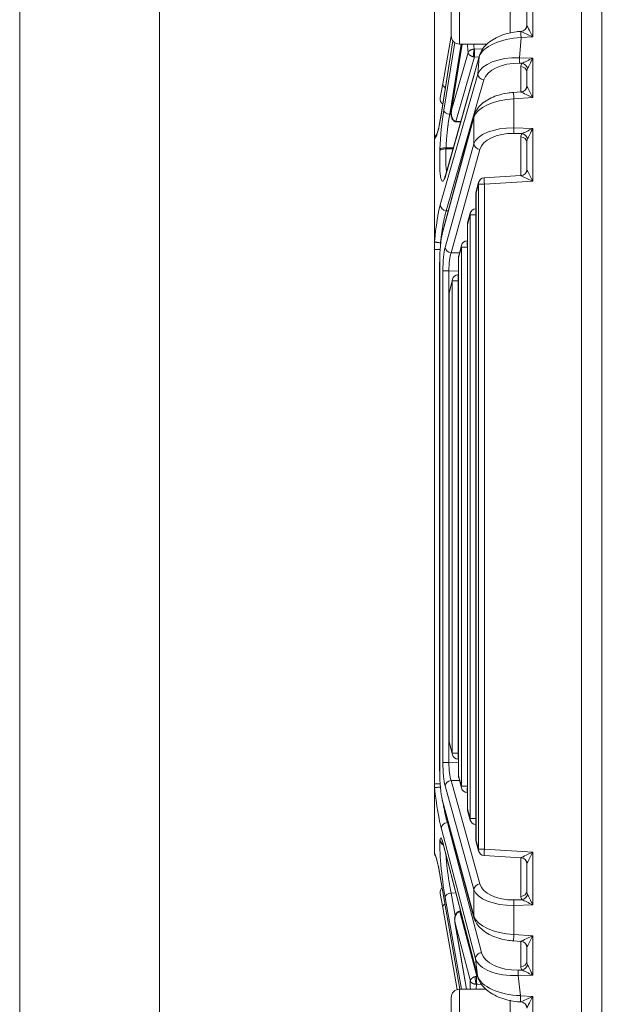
# Model space of a CAD drawing. Header units: millimetres. Extents: x 4 to 836, y 5 to 589.
# Tile 44 of 75: x 463 to 491, y 327 to 374. Entities that reach past the tile are written whole.
import ezdxf

# ---------------------------------------------------------------- set-up
doc = ezdxf.new("R2010")
doc.units = ezdxf.units.MM
doc.layers.add('1', color=7, linetype='Continuous', true_color=0xffffff)
doc.styles.add('ideas_simplex', font='simplex.shx')
doc.dimstyles.get("Standard").update_dxf_attribs({"dimtxt": 0.18, "dimasz": 0.18, "dimexe": 0.18, "dimexo": 0.0625, "dimgap": 0.09, "dimtad": 0, "dimtih": 1, "dimtoh": 1, "dimdec": 4, "dimzin": 0, "dimdsep": 46, "dimtxsty": 'Standard', "dimcen": 0.09, "dimadec": 0, "dimazin": 0, "dimtfac": 1, "dimtdec": 4, "dimtofl": 0, "dimtmove": 0, "dimatfit": 3, "dimfxl": 1, "dimtolj": 1, "dimtzin": 0, "dimarcsym": 0})

# ---------------------------------------------------------------- blocks, each defined once
blk = doc.blocks.new('_U0')
at = {"layer": '1', "color": 87, "lineweight": 25}
for p, q in [((508.59344, 411.982149), (507.09344, 411.982149)), ((507.09344, 411.982149), (507.09344, 406.357149)), ((521.29844, 411.982149), (519.79844, 411.982149)), ((521.29844, 406.357149), (521.29844, 411.982149)), ((507.09344, 406.357149), (508.59344, 406.357149)), ((519.79844, 406.357149), (521.29844, 406.357149))]:
    blk.add_line(p, q, dxfattribs=at)
at = {"layer": '1', "color": 152, "lineweight": 13}
for p, q in [((482.94594, 365.339972), (482.94594, 406.857149)), ((545.44594, 382.362755), (545.44594, 406.857149))]:
    blk.add_line(p, q, dxfattribs=at)
at = {"layer": '1', "color": 27, "lineweight": 13}
blk.add_line((545.44594, 404.857149), (482.94594, 404.857149), dxfattribs=at)
at = {"layer": '1', "color": 27, "lineweight": 18}
for points in [[(482.94594, 404.857149), (485.945938, 405.38613), (485.945941, 404.328168)], [(545.44594, 404.857149), (542.445941, 404.328168), (542.445938, 405.38613)]]:
    blk.add_solid(points, dxfattribs=at)
at = {"layer": '1', "color": 87, "linetype": 'Continuous', "lineweight": 25, "char_height": 3, "attachment_point": 7, "line_spacing_factor": 1.204819, "style": 'ideas_simplex'}
for s, insert in [('\\W1.2097;62,5', (508.56494, 414.117149)), ('\\W1.2097;2.46', (508.56494, 406.804649))]:
    blk.add_mtext(s, dxfattribs=dict(at, insert=insert))
blk = doc.blocks.new('_U2')
at = {"layer": '1', "color": 87, "lineweight": 25}
for p, q in [((472.280177, 411.982149), (470.780177, 411.982149)), ((470.780177, 411.982149), (470.780177, 406.357149)), ((482.015177, 411.982149), (480.515177, 411.982149)), ((482.015177, 406.357149), (482.015177, 411.982149)), ((470.780177, 406.357149), (472.280177, 406.357149)), ((480.515177, 406.357149), (482.015177, 406.357149))]:
    blk.add_line(p, q, dxfattribs=at)
at = {"layer": '1', "color": 152, "lineweight": 13}
for p, q in [((469.849414, 305.251741), (469.849414, 406.857149)), ((482.94594, 365.339972), (482.94594, 406.857149))]:
    blk.add_line(p, q, dxfattribs=at)
at = {"layer": '1', "color": 27, "lineweight": 13}
blk.add_line((469.849414, 404.857149), (482.94594, 404.857149), dxfattribs=at)
at = {"layer": '1', "color": 27, "lineweight": 18}
for points in [[(469.849414, 404.857149), (472.849412, 405.38613), (472.849416, 404.328168)], [(482.94594, 404.857149), (479.945941, 404.328168), (479.945938, 405.38613)]]:
    blk.add_solid(points, dxfattribs=at)
at = {"layer": '1', "color": 87, "linetype": 'Continuous', "lineweight": 25, "char_height": 3, "attachment_point": 7, "line_spacing_factor": 1.204819, "style": 'ideas_simplex'}
for s, insert in [('\\W1.3286;13,1', (470.766677, 414.117149)), ('\\W1.2776;.52', (472.251677, 406.804649))]:
    blk.add_mtext(s, dxfattribs=dict(at, insert=insert))

msp = doc.modelspace()

# ---------------------------------------------------------------- linework, layer by layer
at = {"layer": '1', "color": 251, "linetype": 'Continuous', "lineweight": 18}
msp.add_line((463.199, 288.642), (463.199, 389.596), dxfattribs=at)
at = {"layer": '1', "color": 9, "linetype": 'Continuous', "lineweight": 18}
for p, q in [((486.546, 373.138), (486.546, 380.119)), ((483.746, 373.019), (483.746, 379.219)), ((484.146, 372.619), (485.446, 372.619)), ((485.408, 327.619), (484.146, 327.619)), ((483.746, 321.019), (483.746, 327.219)), ((486.546, 320.119), (486.546, 327.099))]:
    msp.add_line(p, q, dxfattribs=at)
at = {"layer": '1', "color": 27, "linetype": 'Continuous', "lineweight": 13}
for p, q in [((487.635, 380.077), (487.635, 372.961)), ((483.831, 372.772), (483.25, 369.147)), ((487.073, 372.927), (486.999, 371.969)), ((487.635, 372.961), (487.073, 372.927)), ((483.388, 369.473), (483.911, 372.695)), ((484.217, 372.619), (483.675, 369.278)), ((484.266, 372.619), (483.761, 369.478)), ((484.856, 372.377), (485.249, 372.389)), ((485.08, 372.015), (483.485, 366.373)), ((483.761, 369.478), (484.549, 372.218)), ((484.856, 372.009), (483.974, 368.938)), ((485.068, 372.002), (484.856, 372.009)), ((485.016, 371.194), (485.08, 372.015)), ((486.999, 371.969), (487.635, 371.956)), ((487.635, 371.956), (487.635, 370.075)), ((487.127, 371.707), (486.999, 371.709)), ((487.056, 370.339), (487.056, 371.547)), ((483.227, 364.971), (485.016, 371.194)), ((485.303, 370.912), (483.514, 364.688)), ((487.635, 370.075), (486.728, 370.02)), ((486.728, 370.02), (486.728, 368.626)), ((484.822, 369.127), (483.321, 363.593)), ((483.675, 369.278), (483.736, 369.277)), ((484.822, 367.864), (484.822, 369.127)), ((483.979, 368.938), (484.2, 368.931)), ((486.728, 368.626), (487.635, 368.608)), ((487.635, 368.608), (487.635, 366.091)), ((487.127, 368.358), (486.728, 368.366)), ((487.056, 366.356), (487.056, 368.198)), ((483.208, 367.558), (483.21, 367.612)), ((483.457, 362.941), (484.822, 367.864)), ((483.496, 367.681), (483.494, 367.627)), ((483.494, 367.627), (483.832, 367.63)), ((483.848, 367.684), (483.496, 367.681)), ((485.108, 367.604), (483.742, 362.682)), ((485.041, 365.951), (484.93, 365.54)), ((485.327, 365.951), (485.041, 365.951)), ((485.041, 334.287), (485.041, 365.951)), ((487.635, 366.091), (485.327, 365.951)), ((485.327, 365.951), (485.327, 334.287)), ((484.926, 365.54), (484.93, 365.54)), ((484.93, 365.54), (484.93, 334.699)), ((483.514, 364.688), (483.602, 364.685)), ((484.643, 364.484), (484.52, 364.03)), ((484.929, 364.484), (484.643, 364.484)), ((484.643, 335.754), (484.643, 364.484)), ((484.516, 364.03), (484.52, 364.03)), ((484.52, 364.03), (484.52, 336.208)), ((483.235, 363.162), (483.235, 363.073)), ((484.229, 362.958), (484.095, 362.463)), ((484.515, 362.958), (484.229, 362.958)), ((484.229, 337.28), (484.229, 362.958)), ((484.515, 362.958), (484.515, 337.28)), ((484.516, 362.958), (484.515, 362.958)), ((483.742, 362.682), (484.138, 362.674)), ((484.091, 362.463), (484.095, 362.463)), ((484.095, 362.463), (484.095, 337.775)), ((483.197, 362.234), (483.197, 338.004)), ((483.639, 361.818), (483.353, 361.818)), ((483.353, 338.42), (483.353, 361.818)), ((483.639, 361.818), (483.639, 338.42)), ((484.091, 361.809), (483.639, 361.818)), ((483.799, 361.343), (483.654, 360.764)), ((484.085, 361.343), (483.799, 361.343)), ((483.799, 338.865), (483.799, 361.343)), ((484.091, 361.344), (484.085, 361.343)), ((484.085, 361.343), (484.085, 338.865)), ((483.65, 360.764), (483.654, 360.764)), ((483.654, 360.764), (483.654, 339.401)), ((483.65, 339.401), (483.654, 339.401)), ((483.654, 339.401), (483.799, 338.865)), ((484.085, 338.865), (483.799, 338.865)), ((484.085, 338.865), (484.091, 338.865)), ((483.639, 338.42), (483.353, 338.42)), ((483.639, 338.42), (484.091, 338.429)), ((484.138, 337.565), (483.742, 337.557)), ((483.742, 337.557), (485.108, 332.634)), ((484.091, 337.775), (484.095, 337.775)), ((484.095, 337.775), (484.229, 337.28)), ((484.822, 332.374), (483.457, 337.297)), ((484.515, 337.28), (484.229, 337.28)), ((484.515, 337.28), (484.516, 337.28)), ((483.321, 336.645), (484.822, 331.111)), ((484.516, 336.208), (484.52, 336.208)), ((484.52, 336.208), (484.643, 335.754)), ((484.929, 335.754), (484.643, 335.754)), ((484.906, 329.065), (483.277, 335.257)), ((483.602, 335.553), (483.564, 335.552)), ((483.564, 335.552), (485.193, 329.36)), ((483.21, 334.702), (483.213, 334.722)), ((483.354, 334.587), (485.002, 328.251)), ((484.926, 334.699), (484.93, 334.699)), ((484.93, 334.699), (485.041, 334.287)), ((485.327, 334.287), (485.041, 334.287)), ((485.327, 334.287), (487.635, 334.147)), ((487.056, 332.04), (487.056, 333.882)), ((487.635, 334.147), (487.635, 331.631)), ((483.207, 333.08), (484.163, 327.619)), ((484.229, 327.619), (483.458, 331.993)), ((483.97, 332.205), (483.744, 332.2)), ((483.744, 332.2), (483.934, 331.123)), ((484.822, 331.111), (484.822, 332.374)), ((486.728, 331.872), (487.127, 331.88)), ((487.635, 331.631), (486.728, 331.612)), ((486.728, 331.612), (486.728, 330.218)), ((484.153, 331.305), (484.203, 331.307)), ((484.153, 331.305), (484.962, 328.233)), ((483.931, 330.767), (484.482, 327.619)), ((484.657, 328.008), (483.931, 330.767)), ((486.728, 330.218), (487.635, 330.163)), ((487.635, 330.163), (487.635, 328.282)), ((487.056, 328.691), (487.056, 329.899)), ((485.002, 328.251), (484.906, 329.065)), ((484.962, 328.233), (485.003, 328.234)), ((486.937, 328.527), (487.127, 328.531)), ((487.635, 328.282), (486.937, 328.268)), ((486.937, 328.268), (487.05, 327.312)), ((485.193, 327.851), (484.962, 327.858)), ((487.05, 327.312), (487.635, 327.277)), ((487.635, 327.277), (487.635, 316.927))]:
    msp.add_line(p, q, dxfattribs=at)
at = {"layer": '1', "color": 27, "linetype": 'Continuous', "lineweight": 18}
for p, q in [((489.946, 314.617), (489.946, 380.106)), ((487.346, 373.526), (487.346, 374.397)), ((483.829, 372.775), (483.25, 369.171)), ((483.344, 370.72), (483.746, 373.004)), ((484.262, 372.619), (483.752, 369.44)), ((485.088, 372.074), (483.494, 366.432)), ((487.346, 370.639), (487.346, 371.287)), ((483.226, 370.055), (483.344, 370.72)), ((487.064, 370.34), (486.72, 370.319)), ((484.829, 369.206), (483.327, 363.672)), ((483.951, 368.914), (484.193, 368.906)), ((482.946, 363.238), (482.946, 368.083)), ((487.346, 366.655), (487.346, 367.938)), ((487.064, 366.356), (485.32, 366.251)), ((485.048, 366.03), (484.936, 365.618)), ((484.926, 365.54), (484.926, 334.699)), ((484.926, 364.784), (484.921, 364.783)), ((484.65, 364.562), (484.527, 364.109)), ((484.516, 364.03), (484.516, 336.208)), ((482.946, 362.84), (482.946, 363.238)), ((484.236, 363.036), (484.102, 362.541)), ((484.516, 363.258), (484.507, 363.257)), ((482.946, 337.398), (482.946, 362.84)), ((484.091, 362.463), (484.091, 337.775)), ((483.193, 362.234), (483.193, 338.004)), ((483.197, 362.234), (483.193, 362.234)), ((484.091, 361.644), (484.077, 361.643)), ((483.804, 361.416), (483.659, 360.837)), ((483.65, 360.764), (483.65, 339.401)), ((483.661, 339.322), (483.806, 338.787)), ((484.077, 338.566), (484.091, 338.565)), ((483.197, 338.004), (483.193, 338.004)), ((484.102, 337.697), (484.236, 337.202)), ((482.946, 337.198), (482.946, 337.398)), ((482.946, 337.198), (482.946, 334.134)), ((484.507, 336.981), (484.516, 336.98)), ((483.327, 336.566), (484.829, 331.032)), ((484.527, 336.129), (484.65, 335.676)), ((484.921, 335.455), (484.926, 335.454)), ((483.361, 334.547), (485.009, 328.21)), ((484.936, 334.62), (485.048, 334.208)), ((485.32, 333.987), (487.064, 333.882)), ((487.346, 332.3), (487.346, 333.583)), ((483.208, 333.064), (484.161, 327.619)), ((483.344, 331.518), (483.226, 332.183)), ((484.034, 327.603), (483.344, 331.518)), ((484.197, 331.332), (484.125, 331.33)), ((483.925, 330.791), (484.48, 327.619)), ((486.72, 329.919), (487.064, 329.898)), ((487.346, 328.951), (487.346, 329.599)), ((487.042, 327.013), (487.064, 327.011))]:
    msp.add_line(p, q, dxfattribs=at)
at = {"layer": '1', "color": 252, "linetype": 'Continuous', "lineweight": 13}
msp.add_line((490.911, 380.004), (490.911, 313.533), dxfattribs=at)
at = {"layer": '1', "color": 9, "linetype": 'Continuous', "lineweight": 13}
for p, q in [((484.146, 379.619), (484.146, 372.619)), ((484.146, 327.619), (484.146, 320.619))]:
    msp.add_line(p, q, dxfattribs=at)
at = {"layer": '1', "color": 9, "linetype": 'Continuous', "lineweight": 18}
for centre, start, end in [((484.146, 373.019), 180, 270), ((484.146, 327.219), 90, 180)]:
    msp.add_arc(centre, 0.4, start, end, dxfattribs=at)
at = {"layer": '1', "color": 27, "linetype": 'Continuous', "lineweight": 18}
for centre, start, end in [((483.522, 370.003), 170, 233.9037), ((485.338, 365.951), 93.4613, 164.8195), ((485.226, 365.54), 164.8195, 180), ((484.94, 364.484), 93.4613, 164.8195), ((484.816, 364.03), 164.8195, 180), ((484.525, 362.958), 93.4613, 164.8195), ((484.391, 362.463), 164.8195, 180), ((484.095, 361.343), 93.604, 165.912), ((483.95, 360.764), 165.912, 180), ((483.95, 339.401), 180, 195.1805), ((484.095, 338.865), 195.1805, 266.5387), ((484.391, 337.775), 180, 195.1805), ((484.525, 337.28), 195.1805, 266.5387), ((484.816, 336.208), 180, 195.1805), ((484.94, 335.754), 195.1805, 266.5387), ((485.226, 334.699), 180, 195.1805), ((485.338, 334.287), 195.1805, 266.5387), ((483.522, 332.235), 133.4647, 190)]:
    msp.add_arc(centre, 0.3, start, end, dxfattribs=at)
at = {"layer": '1', "color": 27, "linetype": 'Continuous', "lineweight": 13}
for centre, major_axis, ratio, start_param, end_param in [((487.083, 372.927), (-0.018, 0.299), 0.034836, 0.057396, 1.568689), ((487.646, 372.961), (0.582, -0.265), 0.006798, 3.186169, 4.697489), ((487.646, 372.961), (0.3, -0.565), 0.014461, 3.168821, 4.704711), ((487.066, 371.944), (2.01, 0.11), 0.48762, 1.540927, 2.957974), ((485.146, 376.13), (0.362, 4.616), 0.119146, 2.444088, 2.590978), ((486.992, 370.987), (2, -0.072), 0.490403, 1.5851, 3.002147), ((487.009, 371.969), (-0.006, -0.3), 0.034892, 4.713092, 5.759587), ((487.646, 371.956), (0.594, 0.288), 0.006927, 1.585071, 2.631566), ((487.646, 371.956), (0.3, 0.588), 0.014131, 1.578003, 2.624497), ((486.982, 370.728), (1.701, -0.037), 0.57698, 1.573282, 2.990329), ((487.656, 371.523), (0.6, -0.036), 0.575947, 2.686977, 3.176372), ((487.046, 371.287), (0.3, 0), 0.866025, 0, 1.53589), ((487.116, 371.447), (0.217, -0.208), 0.792386, 0.879811, 2.181671), ((487.646, 371.263), (0.077, -0.341), 0.850292, 3.964015, 4.453411), ((485.313, 371.172), (0.288, -0.083), 0.85982, 3.376146, 4.919404), ((483.639, 370.668), (0.295, -0.052), 0.571794, 3.141593, 4.210984), ((487.646, 370.075), (0.3, -0.565), 0.014461, 3.168821, 4.704711), ((486.798, 369.041), (2, 0.09), 0.48999, 1.583595, 2.962406), ((486.738, 370.02), (0.018, -0.299), 0.034836, 3.141652, 4.710282), ((487.646, 370.075), (0.582, -0.265), 0.006798, 3.161599, 4.697489), ((483.501, 368.253), (0.166, 2.114), 0.119146, 0.964672, 1.887872), ((483.685, 369.45), (0.296, -0.048), 0.572363, 3.286819, 4.769724), ((483.117, 370.535), (0.191, 2.437), 0.119146, 3.212598, 4.115494), ((486.798, 367.643), (2, -0.09), 0.48999, 1.62781, 3.00662), ((486.738, 368.626), (-0.006, -0.3), 0.034892, 4.713092, 5.759587), ((487.646, 368.608), (0.594, 0.288), 0.006927, 1.585071, 2.631566), ((487.646, 368.608), (0.3, 0.588), 0.014131, 1.578003, 2.624497), ((486.787, 367.383), (1.699, -0.103), 0.575947, 1.640483, 3.019293), ((487.656, 368.174), (0.6, -0.036), 0.575947, 2.686977, 3.176372), ((487.046, 367.938), (0.3, 0), 0.866025, 0, 1.53589), ((487.116, 368.098), (-0.217, 0.208), 0.792386, 4.021404, 5.323264), ((487.646, 367.914), (0.077, -0.341), 0.850292, 3.964015, 4.453411), ((483.499, 368.199), (0.166, 2.114), 0.119146, 1.887872, 3.679529), ((483.505, 367.535), (0.3, -0.012), 0.302667, 1.617621, 3.016762), ((483.507, 367.589), (0.3, -0.012), 0.302667, 1.617621, 3.016762), ((485.118, 367.864), (0.289, -0.08), 0.860317, 3.453505, 4.911422), ((487.646, 366.091), (0.3, -0.565), 0.014461, 3.168821, 4.704711), ((483.782, 366.35), (-0.289, 0.082), 0.854885, 6.283162, 6.513954), ((485.338, 365.951), (-0.018, 0.299), 0.034836, 0.00006, 1.568689), ((487.646, 366.091), (0.582, -0.265), 0.006798, 3.161599, 4.697489), ((485.338, 365.951), (-0.29, 0.079), 0.85566, 6.283167, 6.590254), ((485.226, 365.54), (-0.29, 0.079), 0.85566, 6.283167, 6.590254), ((483.208, 362.856), (0.191, 2.434), 0.119146, 0.527983, 1.43201), ((483.524, 364.948), (0.288, -0.083), 0.85982, 3.376146, 4.919404), ((484.94, 364.484), (-0.018, 0.299), 0.034836, 0.00006, 1.386563), ((484.94, 364.484), (-0.29, 0.079), 0.85566, 6.283167, 6.590254), ((484.816, 364.03), (-0.29, 0.079), 0.85566, 6.283167, 6.590254), ((483.56, 361.813), (0.001, -1.3), 0.159328, 3.661877, 4.708371), ((483.753, 362.941), (0.289, -0.08), 0.860317, 3.453505, 4.911422), ((484.525, 362.958), (-0.29, 0.079), 0.85566, 6.283167, 6.590254), ((484.525, 362.958), (-0.018, 0.299), 0.034836, 0.00006, 1.568689), ((483.857, 361.813), (0.008, -1), 0.217522, 3.659173, 4.705668), ((484.391, 362.463), (-0.29, 0.079), 0.85566, 6.283167, 6.590254), ((484.095, 361.343), (-0.019, 0.299), 0.034831, 0.000038, 1.568603), ((484.095, 361.343), (-0.291, 0.073), 0.83818, 6.283182, 6.5741), ((483.95, 360.764), (-0.291, 0.073), 0.83818, 6.283182, 6.5741), ((483.95, 339.401), (0.29, 0.079), 0.85566, 2.834524, 3.14161), ((484.095, 338.865), (0.29, 0.079), 0.85566, 2.834524, 3.14161), ((484.095, 338.865), (0.018, 0.299), 0.034836, 1.572903, 3.141533), ((483.56, 338.425), (0.001, 1.3), 0.159328, 1.574814, 2.621308), ((483.857, 338.425), (0.008, 1), 0.217522, 1.577518, 2.624012), ((483.753, 337.297), (0.289, 0.08), 0.860317, 1.371763, 2.82968), ((484.391, 337.775), (0.29, 0.079), 0.85566, 2.834524, 3.14161), ((483.13, 337.373), (0.288, -2.437), 0.082126, 4.771108, 5.75444), ((484.525, 337.28), (0.29, 0.079), 0.85566, 2.834524, 3.14161), ((484.525, 337.28), (0.018, 0.299), 0.034836, 1.572903, 3.141533), ((484.816, 336.208), (0.29, 0.079), 0.85566, 2.834524, 3.14161), ((484.94, 335.754), (0.29, 0.079), 0.85566, 2.834524, 3.14161), ((484.94, 335.754), (0.018, 0.299), 0.034836, 1.755031, 3.14158), ((483.574, 335.292), (0.29, 0.076), 0.860994, 1.383245, 2.978835), ((483.46, 333.045), (0.211, -1.785), 0.082126, 2.603714, 3.483132), ((483.458, 333.025), (0.211, -1.785), 0.082126, 3.483132, 5.31857), ((483.507, 334.736), (-0.298, 0.033), 0.938275, 0.240587, 1.224817), ((483.51, 334.757), (-0.298, 0.033), 0.938275, 0.240587, 1.19297), ((485.226, 334.699), (0.29, 0.079), 0.85566, 2.834524, 3.14161), ((485.338, 334.287), (0.29, 0.079), 0.85566, 2.834524, 3.14161), ((485.338, 334.287), (0.018, 0.299), 0.034836, 1.572903, 3.141533), ((483.203, 331.694), (0.288, -2.434), 0.082126, 2.166929, 2.995662), ((487.646, 334.147), (0.582, 0.265), 0.006798, 1.585697, 3.121586), ((487.646, 334.147), (0.3, 0.565), 0.014461, 1.578474, 3.114364), ((485.118, 332.374), (0.289, 0.08), 0.860317, 1.371763, 2.82968), ((486.787, 332.855), (1.699, 0.103), 0.575947, 3.263893, 4.642703), ((483.755, 332.028), (-0.295, -0.052), 0.571797, 4.647208, 6.182556), ((486.798, 332.596), (2, 0.09), 0.48999, 3.276565, 4.655375), ((487.046, 332.3), (-0.3, 0), 0.866025, 1.605703, 3.141593), ((487.656, 332.064), (0.6, 0.036), 0.575947, 3.106813, 3.596209), ((487.116, 332.14), (-0.217, -0.208), 0.792386, 0.959921, 2.261781), ((487.646, 332.324), (0.077, 0.341), 0.850292, 1.829774, 2.31917), ((487.646, 331.631), (0.3, -0.588), 0.014131, 3.658688, 4.705183), ((483.639, 331.57), (-0.295, -0.052), 0.571794, 5.300455, 6.283185), ((486.738, 331.612), (0.006, -0.3), 0.034892, 3.665191, 4.711685), ((487.646, 331.631), (0.594, -0.288), 0.006927, 3.65162, 4.698114), ((485.118, 331.111), (-0.29, -0.079), 0.85566, 5.976116, 6.283932), ((486.798, 331.197), (2, -0.09), 0.48999, 3.32078, 4.69959), ((486.738, 330.218), (-0.018, -0.299), 0.034836, 4.714496, 6.283125), ((487.646, 330.163), (0.582, 0.265), 0.006798, 1.585697, 3.121586), ((487.646, 330.163), (0.3, 0.565), 0.014461, 1.578474, 3.114364), ((485.203, 329.1), (0.29, 0.076), 0.860994, 1.383245, 2.978835), ((486.881, 329.508), (1.708, 0.003), 0.574828, 3.290549, 4.744168), ((486.892, 329.249), (2.005, 0.062), 0.489581, 3.266391, 4.72001), ((487.046, 328.951), (0.3, 0), 0.866025, 4.747296, 6.283185), ((487.656, 328.715), (0.6, 0.036), 0.575947, 3.106813, 3.596209), ((487.116, 328.791), (0.217, 0.208), 0.792386, 4.101514, 5.403374), ((487.646, 328.975), (0.077, 0.341), 0.850292, 1.829774, 2.31917), ((487.646, 328.282), (0.3, -0.588), 0.014131, 3.658688, 4.705183), ((487.004, 328.298), (2.02, -0.12), 0.485364, 3.310415, 4.764034), ((486.948, 328.268), (-0.006, 0.3), 0.034892, 0.523599, 1.570093), ((487.646, 328.282), (0.594, -0.288), 0.006927, 3.65162, 4.698114), ((485.319, 324.103), (0.545, -4.61), 0.082126, 3.692335, 3.835389), ((487.06, 327.312), (0.018, 0.299), 0.034836, 1.572903, 3.141533), ((487.646, 327.277), (0.582, 0.265), 0.006798, 1.585697, 3.121586), ((487.646, 327.277), (0.3, 0.565), 0.014461, 1.578474, 3.114364)]:
    msp.add_ellipse(centre, major_axis=major_axis, ratio=ratio, start_param=start_param, end_param=end_param, dxfattribs=at)
at = {"layer": '1', "color": 27, "linetype": 'Continuous', "lineweight": 18}
for centre, major_axis, ratio, start_param, end_param in [((487.046, 373.526), (-0.3, 0), 0.999461, 1.632317, 3.141593), ((485.377, 371.993), (-0.289, 0.082), 0.854885, 6.283162, 6.513954), ((487.046, 370.639), (-0.3, 0), 0.999461, 1.632317, 3.141593), ((483.547, 369.124), (0.296, -0.048), 0.564904, 3.141586, 3.285905), ((485.118, 369.127), (-0.29, 0.079), 0.85566, 6.283167, 6.590254), ((487.046, 366.655), (-0.3, 0), 0.999461, 1.632317, 3.141593), ((483.446, 362.234), (0, 1.574), 0.158387, 0.528382, 1.570796), ((483.617, 363.593), (-0.29, 0.079), 0.85566, 6.283167, 6.590254), ((483.446, 338.004), (0, 1.574), 0.158387, 1.570796, 2.613211), ((483.617, 336.645), (-0.29, -0.079), 0.85566, 5.976116, 6.283203), ((483.651, 334.622), (0.29, 0.076), 0.856406, 2.98128, 3.141602), ((487.046, 333.583), (0.3, 0), 0.999461, 0, 1.509275), ((483.504, 333.115), (-0.296, -0.052), 0.563651, 6.183243, 6.283204), ((487.046, 329.599), (-0.3, 0), 0.999461, 3.141593, 4.650868), ((485.299, 328.286), (0.29, 0.076), 0.856406, 2.98128, 3.141602), ((487.046, 326.712), (-0.3, 0), 0.999461, 3.141593, 4.650868)]:
    msp.add_ellipse(centre, major_axis=major_axis, ratio=ratio, start_param=start_param, end_param=end_param, dxfattribs=at)
for points, knots in [([(487.065, 373.227), (486.992, 373.222), (486.782, 373.203), (486.437, 373.136), (486.054, 373.009), (485.707, 372.833), (485.412, 372.609), (485.199, 372.354), (485.115, 372.165), (485.088, 372.074)], [0, 0, 0, 0, 0.074322, 0.217257, 0.365569, 0.521379, 0.685378, 0.856012, 1, 1, 1, 1]), ([(484.856, 372.377), (484.856, 372.376), (484.856, 372.373), (484.856, 372.37), (484.855, 372.366), (484.855, 372.361), (484.855, 372.357), (484.854, 372.353), (484.854, 372.348), (484.853, 372.343), (484.853, 372.339), (484.853, 372.334), (484.853, 372.329), (484.852, 372.324), (484.852, 372.318), (484.852, 372.313), (484.852, 372.308), (484.851, 372.302), (484.851, 372.297), (484.851, 372.291), (484.851, 372.285), (484.85, 372.28), (484.85, 372.274), (484.85, 372.268), (484.85, 372.262), (484.85, 372.256), (484.85, 372.251), (484.85, 372.245), (484.85, 372.239), (484.849, 372.233), (484.849, 372.227), (484.849, 372.221), (484.849, 372.216), (484.849, 372.21), (484.849, 372.204), (484.849, 372.198), (484.849, 372.19), (484.849, 372.181), (484.849, 372.169), (484.849, 372.157), (484.85, 372.145), (484.85, 372.132), (484.85, 372.12), (484.85, 372.109), (484.851, 372.097), (484.851, 372.085), (484.852, 372.074), (484.852, 372.063), (484.853, 372.053), (484.853, 372.043), (484.854, 372.033), (484.855, 372.024), (484.856, 372.016), (484.856, 372.011), (484.856, 372.009)], [0, 0, 0, 0, 0.01571, 0.031336, 0.046877, 0.062333, 0.077705, 0.092994, 0.108197, 0.123317, 0.138353, 0.153305, 0.168173, 0.182957, 0.197657, 0.212274, 0.226807, 0.241256, 0.255622, 0.269905, 0.284105, 0.298221, 0.312254, 0.326204, 0.340071, 0.353855, 0.367557, 0.381175, 0.394711, 0.408164, 0.421535, 0.434823, 0.448029, 0.461152, 0.474194, 0.487153, 0.50003, 0.526623, 0.553564, 0.580855, 0.608496, 0.636488, 0.664832, 0.693528, 0.722576, 0.751978, 0.781735, 0.811846, 0.842313, 0.873135, 0.904315, 0.935852, 0.967747, 1, 1, 1, 1]), ([(486.72, 370.319), (486.648, 370.315), (486.44, 370.295), (486.1, 370.229), (485.725, 370.102), (485.39, 369.926), (485.109, 369.701), (484.921, 369.455), (484.85, 369.281), (484.829, 369.206)], [0, 0, 0, 0, 0.076839, 0.223932, 0.375653, 0.534436, 0.701554, 0.875556, 1, 1, 1, 1]), ([(483.75, 369.423), (483.736, 369.373), (483.728, 369.274), (483.752, 369.115), (483.821, 369.008), (483.879, 368.952), (483.918, 368.926), (483.939, 368.919), (483.949, 368.916)], [0, 0, 0, 0, 0.314704, 0.59449, 0.796729, 0.905447, 0.95611, 1, 1, 1, 1]), ([(483.752, 369.44), (483.752, 369.44), (483.753, 369.443), (483.754, 369.448), (483.755, 369.455), (483.757, 369.462), (483.759, 369.47), (483.76, 369.475), (483.761, 369.478)], [0, 0, 0, 0, 0.034374, 0.210054, 0.394457, 0.587582, 0.78943, 1, 1, 1, 1]), ([(483.752, 369.373), (483.752, 369.378), (483.752, 369.382), (483.753, 369.402), (483.754, 369.417), (483.757, 369.448), (483.759, 369.463), (483.761, 369.478)], [0, 0, 0, 0, 0.118457, 0.118457, 0.559229, 0.559229, 1, 1, 1, 1]), ([(483.25, 369.171), (483.239, 369.104), (483.208, 368.918), (483.154, 368.651), (483.095, 368.431), (483.052, 368.316), (483.038, 368.289), (483.038, 368.29)], [0, 0, 0, 0, 0.137774, 0.397499, 0.652834, 0.854745, 1, 1, 1, 1]), ([(483.979, 368.938), (483.979, 368.937), (483.978, 368.935), (483.977, 368.932), (483.977, 368.929), (483.976, 368.927), (483.975, 368.925), (483.974, 368.923), (483.973, 368.921), (483.972, 368.92), (483.971, 368.918), (483.971, 368.917), (483.97, 368.916), (483.969, 368.915), (483.968, 368.915), (483.968, 368.914), (483.967, 368.914), (483.967, 368.914), (483.966, 368.914)], [0, 0, 0, 0, 0.066456, 0.132432, 0.197927, 0.262942, 0.327479, 0.391538, 0.45512, 0.518225, 0.580855, 0.64301, 0.704691, 0.765899, 0.826635, 0.8869, 0.946694, 1, 1, 1, 1]), ([(482.947, 368.103), (482.946, 368.099), (482.946, 368.096), (482.946, 368.089), (482.946, 368.086), (482.946, 368.083)], [0, 0, 0, 0, 0.5, 0.5, 1, 1, 1, 1]), ([(482.947, 368.103), (482.948, 368.121), (482.951, 368.139), (482.958, 368.165), (482.96, 368.174), (482.967, 368.191), (482.97, 368.2), (482.982, 368.225), (482.991, 368.241), (483.007, 368.263), (483.013, 368.27), (483.025, 368.284), (483.031, 368.291), (483.038, 368.297), (483.038, 368.298), (483.039, 368.298)], [0, 0, 0, 0, 0.248023, 0.248023, 0.372035, 0.372035, 0.496046, 0.496046, 0.744069, 0.744069, 0.868081, 0.868081, 0.992092, 0.992092, 1, 1, 1, 1]), ([(482.947, 368.103), (482.948, 368.121), (482.951, 368.139), (482.958, 368.165), (482.96, 368.174), (482.967, 368.191), (482.97, 368.2), (482.982, 368.225), (482.991, 368.241), (483.007, 368.263), (483.013, 368.27), (483.025, 368.284), (483.031, 368.291), (483.038, 368.297), (483.038, 368.298), (483.039, 368.298)], [0, 0, 0, 0, 0.248023, 0.248023, 0.372035, 0.372035, 0.496046, 0.496046, 0.744069, 0.744069, 0.868081, 0.868081, 0.992092, 0.992092, 1, 1, 1, 1]), ([(483.494, 366.432), (483.483, 366.396), (483.462, 366.328), (483.441, 366.277), (483.435, 366.27), (483.435, 366.27)], [0, 0, 0, 0, 0.362944, 0.838201, 1, 1, 1, 1]), ([(482.946, 363.238), (482.946, 363.235), (482.946, 363.233), (482.946, 363.228), (482.946, 363.226), (482.946, 363.222), (482.947, 363.22), (482.947, 363.217), (482.947, 363.216), (482.948, 363.216)], [0, 0, 0, 0, 0.25, 0.25, 0.5, 0.5, 0.75, 0.75, 1, 1, 1, 1]), ([(483.235, 363.162), (483.231, 363.162), (483.227, 363.162), (483.218, 363.163), (483.213, 363.163), (483.2, 363.164), (483.191, 363.164), (483.165, 363.166), (483.148, 363.168), (483.123, 363.171), (483.115, 363.172), (483.099, 363.174), (483.091, 363.175), (483.069, 363.178), (483.055, 363.18), (483.035, 363.184), (483.029, 363.185), (483.017, 363.188), (483.011, 363.189), (482.995, 363.193), (482.986, 363.196), (482.974, 363.2), (482.97, 363.202), (482.963, 363.204), (482.961, 363.206), (482.953, 363.21), (482.95, 363.213), (482.948, 363.216)], [0, 0, 0, 0, 0.03125, 0.03125, 0.0625, 0.0625, 0.125, 0.125, 0.25, 0.25, 0.3125, 0.3125, 0.375, 0.375, 0.5, 0.5, 0.5625, 0.5625, 0.625, 0.625, 0.75, 0.75, 0.8125, 0.8125, 0.875, 0.875, 1, 1, 1, 1]), ([(482.947, 337.207), (482.946, 337.206), (482.946, 337.205), (482.946, 337.203), (482.946, 337.201), (482.946, 337.198)], [0, 0, 0, 0, 0.5, 0.5, 1, 1, 1, 1]), ([(483.235, 337.245), (483.217, 337.244), (483.199, 337.242), (483.163, 337.239), (483.146, 337.238), (483.112, 337.235), (483.096, 337.233), (483.065, 337.23), (483.051, 337.228), (483.031, 337.226), (483.025, 337.225), (483.013, 337.223), (483.007, 337.222), (482.992, 337.22), (482.982, 337.218), (482.971, 337.215), (482.967, 337.214), (482.961, 337.213), (482.958, 337.212), (482.951, 337.21), (482.948, 337.208), (482.947, 337.207)], [0, 0, 0, 0, 0.125, 0.125, 0.25, 0.25, 0.375, 0.375, 0.5, 0.5, 0.5625, 0.5625, 0.625, 0.625, 0.75, 0.75, 0.8125, 0.8125, 0.875, 0.875, 1, 1, 1, 1]), ([(483.316, 334.691), (483.316, 334.691), (483.32, 334.683), (483.336, 334.638), (483.352, 334.58), (483.361, 334.547)], [0, 0, 0, 0, 0.170898, 0.613348, 1, 1, 1, 1]), ([(482.946, 334.134), (482.946, 334.133), (482.946, 334.131), (482.946, 334.127), (482.946, 334.125), (482.946, 334.12), (482.947, 334.117), (482.947, 334.112), (482.947, 334.109), (482.948, 334.106)], [0, 0, 0, 0, 0.25, 0.25, 0.5, 0.5, 0.75, 0.75, 1, 1, 1, 1]), ([(483.003, 333.963), (482.993, 333.976), (482.985, 333.99), (482.973, 334.013), (482.97, 334.021), (482.963, 334.037), (482.96, 334.046), (482.953, 334.071), (482.949, 334.088), (482.948, 334.106)], [0, 0, 0, 0, 0.314156, 0.314156, 0.485617, 0.485617, 0.657078, 0.657078, 1, 1, 1, 1]), ([(483.003, 333.963), (482.993, 333.976), (482.985, 333.99), (482.973, 334.013), (482.97, 334.021), (482.963, 334.037), (482.96, 334.046), (482.953, 334.071), (482.949, 334.088), (482.948, 334.106)], [0, 0, 0, 0, 0.314156, 0.314156, 0.485617, 0.485617, 0.657078, 0.657078, 1, 1, 1, 1]), ([(482.997, 333.974), (482.996, 333.974), (482.997, 333.97), (483.018, 333.922), (483.055, 333.8), (483.088, 333.667), (483.106, 333.584)], [0, 0, 0, 0, 0.091255, 0.316998, 0.634263, 1, 1, 1, 1]), ([(483.106, 333.585), (483.107, 333.583), (483.127, 333.502), (483.162, 333.32), (483.196, 333.136), (483.208, 333.064)], [0, 0, 0, 0, 0.01822, 0.63766, 1, 1, 1, 1]), ([(483.106, 333.584), (483.107, 333.582), (483.127, 333.501), (483.162, 333.32), (483.196, 333.136), (483.208, 333.064)], [0, 0, 0, 0, 0.014425, 0.636259, 1, 1, 1, 1]), ([(484.11, 331.325), (484.104, 331.324), (484.076, 331.314), (484.024, 331.272), (483.969, 331.203), (483.929, 331.119), (483.903, 331.019), (483.912, 330.907), (483.917, 330.841), (483.923, 330.813)], [0, 0, 0, 0, 0.027796, 0.130777, 0.284417, 0.432655, 0.565247, 0.790538, 1, 1, 1, 1]), ([(484.139, 331.33), (484.14, 331.33), (484.141, 331.33), (484.142, 331.329), (484.144, 331.327), (484.145, 331.325), (484.147, 331.322), (484.149, 331.317), (484.151, 331.312), (484.153, 331.308), (484.153, 331.305)], [0, 0, 0, 0, 0.107273, 0.219642, 0.337051, 0.459508, 0.587024, 0.719605, 0.857261, 1, 1, 1, 1]), ([(484.829, 331.032), (484.846, 330.973), (484.902, 330.823), (485.055, 330.597), (485.305, 330.371), (485.623, 330.182), (485.995, 330.038), (486.369, 329.952), (486.613, 329.926), (486.72, 329.919)], [0, 0, 0, 0, 0.098485, 0.255077, 0.415703, 0.578581, 0.736006, 0.886842, 1, 1, 1, 1]), ([(483.921, 330.856), (483.921, 330.854), (483.921, 330.848), (483.922, 330.838), (483.923, 330.825), (483.925, 330.811), (483.927, 330.797), (483.929, 330.782), (483.93, 330.772), (483.931, 330.767)], [0, 0, 0, 0, 0.071032, 0.208018, 0.352141, 0.5034, 0.661796, 0.82733, 1, 1, 1, 1]), ([(483.925, 330.791), (483.925, 330.79), (483.926, 330.789), (483.927, 330.781), (483.929, 330.774), (483.931, 330.767)], [0, 0, 0, 0, 0.124921, 0.124921, 1, 1, 1, 1]), ([(485.009, 328.21), (485.025, 328.15), (485.08, 327.998), (485.232, 327.768), (485.482, 327.532), (485.805, 327.329), (486.185, 327.169), (486.587, 327.063), (486.88, 327.023), (487.027, 327.014), (487.042, 327.013)], [0, 0, 0, 0, 0.092126, 0.240194, 0.394538, 0.553552, 0.707692, 0.854229, 0.984812, 1, 1, 1, 1])]:
    msp.add_open_spline(points, degree=3, knots=knots, dxfattribs=at)
msp.add_open_spline([(487.065, 373.226), (487.065, 373.226), (487.065, 373.227), (487.064, 373.227)], degree=3, dxfattribs=at)
at = {"layer": '1', "color": 27, "linetype": 'Continuous', "lineweight": 13}
for points, knots in [([(484.549, 372.218), (484.549, 372.22), (484.55, 372.223), (484.552, 372.228), (484.554, 372.233), (484.556, 372.237), (484.558, 372.241), (484.56, 372.245), (484.562, 372.249), (484.564, 372.252), (484.567, 372.256), (484.569, 372.259), (484.571, 372.262), (484.573, 372.264), (484.575, 372.267), (484.576, 372.269), (484.578, 372.271), (484.58, 372.273), (484.585, 372.279), (484.595, 372.289), (484.611, 372.302), (484.627, 372.314), (484.643, 372.324), (484.658, 372.332), (484.673, 372.339), (484.687, 372.345), (484.702, 372.351), (484.718, 372.356), (484.733, 372.361), (484.749, 372.365), (484.765, 372.368), (484.781, 372.371), (484.797, 372.373), (484.813, 372.375), (484.829, 372.376), (484.839, 372.377), (484.845, 372.377)], [0, 0, 0, 0, 0.021975, 0.043037, 0.063188, 0.082428, 0.100758, 0.118178, 0.13469, 0.150294, 0.164991, 0.178782, 0.191666, 0.203645, 0.214718, 0.224887, 0.234152, 0.242512, 0.24997, 0.319216, 0.383926, 0.444139, 0.499893, 0.542213, 0.583819, 0.62473, 0.664965, 0.704543, 0.743485, 0.78181, 0.819539, 0.856693, 0.893293, 0.929363, 0.964924, 1, 1, 1, 1]), ([(484.845, 372.377), (484.837, 372.359), (484.83, 372.332), (484.818, 372.269), (484.813, 372.233), (484.808, 372.161), (484.807, 372.125), (484.809, 372.061), (484.812, 372.033), (484.817, 372.014)], [0, 0, 0, 0, 0.25, 0.25, 0.5, 0.5, 0.75, 0.75, 1, 1, 1, 1]), ([(484.549, 372.218), (484.549, 372.214), (484.55, 372.209), (484.552, 372.201), (484.553, 372.196), (484.556, 372.188), (484.558, 372.183), (484.561, 372.174), (484.563, 372.17), (484.568, 372.161), (484.571, 372.157), (484.577, 372.148), (484.58, 372.143), (484.587, 372.134), (484.591, 372.13), (484.599, 372.121), (484.603, 372.117), (484.613, 372.108), (484.618, 372.103), (484.63, 372.094), (484.636, 372.089), (484.649, 372.08), (484.656, 372.075), (484.67, 372.067), (484.677, 372.063), (484.689, 372.057), (484.694, 372.054), (484.703, 372.05), (484.708, 372.047), (484.723, 372.041), (484.733, 372.037), (484.755, 372.029), (484.766, 372.026), (484.79, 372.019), (484.803, 372.016), (484.817, 372.014)], [0, 0, 0, 0, 0.051993, 0.051993, 0.103985, 0.103985, 0.155978, 0.155978, 0.207971, 0.207971, 0.262685, 0.262685, 0.3174, 0.3174, 0.372114, 0.372114, 0.426829, 0.426829, 0.489245, 0.489245, 0.551661, 0.551661, 0.614077, 0.614077, 0.676494, 0.676494, 0.716932, 0.716932, 0.75737, 0.75737, 0.838247, 0.838247, 0.919123, 0.919123, 1, 1, 1, 1]), ([(483.675, 369.278), (483.664, 369.221), (483.643, 369.103), (483.624, 368.978), (483.61, 368.882), (483.603, 368.833), (483.596, 368.783), (483.591, 368.75), (483.589, 368.733), (483.578, 368.648), (483.562, 368.512), (483.548, 368.374), (483.538, 368.269), (483.534, 368.234), (483.528, 368.164), (483.525, 368.129), (483.517, 368.024), (483.507, 367.884), (483.499, 367.748), (483.496, 367.681)], [0, 0, 0, 0, 0.125, 0.25, 0.25, 0.3125, 0.34375, 0.34375, 0.375, 0.375, 0.5, 0.625, 0.625, 0.6875, 0.6875, 0.75, 0.75, 0.875, 1, 1, 1, 1]), ([(483.974, 368.938), (483.965, 368.939), (483.955, 368.941), (483.935, 368.946), (483.926, 368.95), (483.907, 368.959), (483.898, 368.965), (483.882, 368.976), (483.874, 368.983), (483.858, 368.998), (483.85, 369.007), (483.834, 369.026), (483.827, 369.036), (483.815, 369.058), (483.809, 369.068), (483.801, 369.085), (483.798, 369.091), (483.793, 369.102), (483.791, 369.108), (483.786, 369.121), (483.784, 369.128), (483.779, 369.143), (483.777, 369.15), (483.771, 369.172), (483.767, 369.187), (483.762, 369.216), (483.758, 369.238), (483.756, 369.26), (483.754, 369.275), (483.754, 369.283), (483.752, 369.307), (483.751, 369.323), (483.751, 369.35), (483.751, 369.362), (483.752, 369.373)], [0, 0, 0, 0, 0.052445, 0.052445, 0.10489, 0.10489, 0.157335, 0.157335, 0.20978, 0.20978, 0.279845, 0.279845, 0.34991, 0.34991, 0.419975, 0.419975, 0.455007, 0.455007, 0.49004, 0.49004, 0.534068, 0.534068, 0.578097, 0.578097, 0.666153, 0.666153, 0.75421, 0.798238, 0.798238, 0.842266, 0.842266, 0.933376, 0.933376, 1, 1, 1, 1]), ([(483.948, 368.916), (483.952, 368.915), (483.957, 368.916), (483.965, 368.924), (483.97, 368.931), (483.973, 368.936), (483.973, 368.937), (483.974, 368.938)], [0, 0, 0, 0, 0.429477, 0.714738, 0.928685, 0.928685, 1, 1, 1, 1]), ([(483.494, 367.627), (483.491, 367.561), (483.487, 367.434), (483.484, 367.313), (483.484, 367.226), (483.484, 367.197), (483.484, 367.14), (483.484, 367.112), (483.485, 367.03), (483.488, 366.926), (483.494, 366.833), (483.498, 366.767), (483.501, 366.735), (483.504, 366.705), (483.506, 366.685), (483.507, 366.676), (483.513, 366.628), (483.518, 366.594), (483.525, 366.556), (483.526, 366.549), (483.528, 366.542)], [0, 0, 0, 0, 0.138389, 0.276778, 0.276778, 0.345973, 0.345973, 0.415167, 0.415167, 0.553557, 0.691946, 0.691946, 0.76114, 0.795738, 0.795738, 0.830335, 0.830335, 0.968724, 0.968724, 1, 1, 1, 1]), ([(483.514, 364.688), (483.501, 364.648), (483.475, 364.561), (483.449, 364.461), (483.43, 364.38), (483.424, 364.352), (483.411, 364.294), (483.404, 364.265), (483.386, 364.174), (483.361, 364.048), (483.338, 363.912), (483.315, 363.77), (483.304, 363.697), (483.283, 363.549), (483.273, 363.474), (483.253, 363.32), (483.244, 363.241), (483.235, 363.162)], [0, 0, 0, 0, 0.125, 0.25, 0.25, 0.3125, 0.3125, 0.375, 0.375, 0.5, 0.625, 0.625, 0.75, 0.75, 0.875, 0.875, 1, 1, 1, 1]), ([(483.235, 362.84), (483.197, 362.84), (483.159, 362.84), (483.089, 362.84), (483.057, 362.84), (483.003, 362.84), (482.982, 362.84), (482.953, 362.84), (482.946, 362.84), (482.946, 362.84)], [0, 0, 0, 0, 0.250338, 0.250338, 0.500676, 0.500676, 0.751015, 0.751015, 1, 1, 1, 1]), ([(483.235, 337.398), (483.197, 337.398), (483.159, 337.398), (483.089, 337.398), (483.057, 337.398), (483.003, 337.398), (482.982, 337.398), (482.953, 337.398), (482.946, 337.398), (482.946, 337.398)], [0, 0, 0, 0, 0.250338, 0.250338, 0.500676, 0.500676, 0.751015, 0.751015, 1, 1, 1, 1]), ([(483.375, 336.382), (483.383, 336.342), (483.39, 336.303), (483.412, 336.19), (483.426, 336.12), (483.454, 335.987), (483.468, 335.923), (483.489, 335.834), (483.5, 335.79), (483.51, 335.749), (483.517, 335.722), (483.52, 335.708), (483.537, 335.643), (483.551, 335.595), (483.564, 335.552)], [0, 0, 0, 0, 0.115851, 0.115851, 0.336889, 0.336889, 0.557926, 0.557926, 0.668444, 0.723704, 0.723704, 0.778963, 0.778963, 1, 1, 1, 1]), ([(483.495, 334.031), (483.497, 334.005), (483.498, 333.978), (483.502, 333.928), (483.503, 333.905), (483.507, 333.857), (483.509, 333.832), (483.515, 333.758), (483.524, 333.656), (483.535, 333.55), (483.544, 333.469), (483.547, 333.441), (483.554, 333.386), (483.557, 333.358), (483.567, 333.273), (483.582, 333.161), (483.597, 333.048), (483.61, 332.963), (483.614, 332.935), (483.622, 332.878), (483.627, 332.85), (483.64, 332.766), (483.658, 332.656), (483.677, 332.55), (483.691, 332.472), (483.696, 332.446), (483.705, 332.395), (483.71, 332.369), (483.725, 332.295), (483.735, 332.247), (483.744, 332.2)], [0, 0, 0, 0, 0.051765, 0.051765, 0.094867, 0.094867, 0.137968, 0.137968, 0.224172, 0.310375, 0.310375, 0.353476, 0.353476, 0.396578, 0.396578, 0.482781, 0.568984, 0.568984, 0.612086, 0.612086, 0.655187, 0.655187, 0.741391, 0.827594, 0.827594, 0.870695, 0.870695, 0.913797, 0.913797, 1, 1, 1, 1]), ([(484.136, 331.303), (484.132, 331.303), (484.124, 331.302), (484.113, 331.299), (484.102, 331.295), (484.09, 331.29), (484.079, 331.285), (484.069, 331.279), (484.058, 331.272), (484.048, 331.264), (484.038, 331.256), (484.028, 331.246), (484.019, 331.236), (484.009, 331.225), (483.997, 331.208), (483.981, 331.184), (483.964, 331.15), (483.95, 331.112), (483.935, 331.062), (483.923, 330.997), (483.92, 330.943), (483.919, 330.91), (483.919, 330.902), (483.92, 330.893), (483.92, 330.883), (483.92, 330.873), (483.921, 330.864), (483.921, 330.858), (483.921, 330.856)], [0, 0, 0, 0, 0.019641, 0.039457, 0.059539, 0.079973, 0.100842, 0.122224, 0.14419, 0.166808, 0.190138, 0.214235, 0.239151, 0.264931, 0.291615, 0.355059, 0.425312, 0.50264, 0.587241, 0.721881, 0.881128, 0.896165, 0.912435, 0.929937, 0.948672, 0.968639, 0.989839, 1, 1, 1, 1]), ([(484.657, 328.008), (484.657, 328.01), (484.657, 328.014), (484.657, 328.019), (484.658, 328.024), (484.659, 328.029), (484.659, 328.034), (484.661, 328.039), (484.662, 328.043), (484.663, 328.047), (484.664, 328.051), (484.666, 328.054), (484.667, 328.058), (484.668, 328.061), (484.67, 328.064), (484.671, 328.067), (484.672, 328.069), (484.676, 328.077), (484.683, 328.089), (484.695, 328.105), (484.708, 328.12), (484.721, 328.132), (484.733, 328.143), (484.745, 328.153), (484.758, 328.162), (484.771, 328.17), (484.784, 328.178), (484.798, 328.185), (484.812, 328.192), (484.827, 328.199), (484.842, 328.205), (484.857, 328.21), (484.872, 328.215), (484.887, 328.219), (484.897, 328.222), (484.902, 328.223)], [0, 0, 0, 0, 0.02207, 0.043279, 0.063626, 0.083112, 0.101736, 0.1195, 0.136401, 0.152442, 0.16762, 0.181938, 0.195394, 0.207989, 0.219723, 0.230595, 0.240606, 0.249756, 0.318537, 0.383155, 0.443629, 0.49998, 0.542086, 0.583524, 0.62431, 0.664458, 0.703985, 0.742907, 0.781241, 0.819007, 0.856222, 0.892908, 0.929085, 0.964775, 1, 1, 1, 1]), ([(484.945, 327.858), (484.942, 327.862), (484.939, 327.867), (484.934, 327.878), (484.927, 327.896), (484.92, 327.918), (484.908, 327.965), (484.901, 328.001), (484.893, 328.073), (484.891, 328.11), (484.892, 328.175), (484.896, 328.203), (484.902, 328.223)], [0, 0, 0, 0, 0.0625, 0.0625, 0.125, 0.25, 0.25, 0.5, 0.5, 0.75, 0.75, 1, 1, 1, 1]), ([(484.962, 328.233), (484.961, 328.231), (484.961, 328.229), (484.961, 328.225), (484.96, 328.221), (484.96, 328.217), (484.96, 328.213), (484.959, 328.208), (484.959, 328.204), (484.959, 328.199), (484.958, 328.194), (484.958, 328.189), (484.958, 328.184), (484.957, 328.179), (484.957, 328.173), (484.957, 328.168), (484.957, 328.163), (484.956, 328.157), (484.956, 328.151), (484.956, 328.146), (484.956, 328.14), (484.956, 328.134), (484.955, 328.128), (484.955, 328.123), (484.955, 328.117), (484.955, 328.111), (484.955, 328.105), (484.955, 328.099), (484.955, 328.093), (484.954, 328.087), (484.954, 328.081), (484.954, 328.075), (484.954, 328.069), (484.954, 328.063), (484.954, 328.057), (484.954, 328.051), (484.954, 328.044), (484.954, 328.034), (484.954, 328.021), (484.954, 328.009), (484.955, 327.997), (484.955, 327.985), (484.955, 327.972), (484.955, 327.96), (484.956, 327.948), (484.956, 327.937), (484.957, 327.925), (484.957, 327.914), (484.958, 327.903), (484.959, 327.893), (484.959, 327.883), (484.96, 327.874), (484.961, 327.866), (484.961, 327.86), (484.962, 327.858)], [0, 0, 0, 0, 0.01571, 0.031336, 0.046877, 0.062333, 0.077705, 0.092994, 0.108197, 0.123317, 0.138353, 0.153305, 0.168173, 0.182957, 0.197657, 0.212274, 0.226807, 0.241256, 0.255622, 0.269905, 0.284105, 0.298221, 0.312254, 0.326204, 0.340071, 0.353855, 0.367557, 0.381175, 0.394711, 0.408164, 0.421535, 0.434823, 0.448029, 0.461152, 0.474194, 0.487153, 0.50003, 0.526623, 0.553564, 0.580855, 0.608496, 0.636488, 0.664832, 0.693528, 0.722576, 0.751978, 0.781735, 0.811846, 0.842313, 0.873135, 0.904315, 0.935852, 0.967747, 1, 1, 1, 1]), ([(484.657, 328.008), (484.658, 328.004), (484.659, 328), (484.662, 327.992), (484.664, 327.988), (484.668, 327.98), (484.67, 327.976), (484.675, 327.969), (484.677, 327.965), (484.683, 327.957), (484.686, 327.953), (484.693, 327.946), (484.697, 327.942), (484.705, 327.934), (484.71, 327.931), (484.719, 327.924), (484.723, 327.92), (484.734, 327.913), (484.74, 327.91), (484.752, 327.902), (484.759, 327.899), (484.773, 327.892), (484.78, 327.889), (484.795, 327.883), (484.802, 327.881), (484.815, 327.877), (484.82, 327.875), (484.83, 327.872), (484.835, 327.871), (484.85, 327.867), (484.861, 327.865), (484.883, 327.862), (484.894, 327.86), (484.918, 327.858), (484.931, 327.858), (484.945, 327.858)], [0, 0, 0, 0, 0.051985, 0.051985, 0.10397, 0.10397, 0.155955, 0.155955, 0.207941, 0.207941, 0.262691, 0.262691, 0.317442, 0.317442, 0.372192, 0.372192, 0.426943, 0.426943, 0.489418, 0.489418, 0.551893, 0.551893, 0.614368, 0.614368, 0.676843, 0.676843, 0.717238, 0.717238, 0.757633, 0.757633, 0.838422, 0.838422, 0.919211, 0.919211, 1, 1, 1, 1]), ([(484.945, 327.858), (484.943, 327.803), (484.942, 327.744), (484.942, 327.664), (484.942, 327.645), (484.942, 327.626)], [0, 0, 0, 0, 0.76746, 0.76746, 1, 1, 1, 1]), ([(484.962, 327.858), (484.96, 327.858), (484.957, 327.858), (484.953, 327.858), (484.949, 327.858), (484.946, 327.858), (484.945, 327.858)], [0, 0, 0, 0, 0.256832, 0.508652, 0.756136, 1, 1, 1, 1])]:
    msp.add_open_spline(points, degree=3, knots=knots, dxfattribs=at)
for points, degree in [([(484.819, 372.605), (484.826, 372.523), (484.835, 372.447), (484.845, 372.377)], 3), ([(484.845, 372.377), (484.849, 372.377), (484.853, 372.377), (484.856, 372.377)], 3), ([(484.817, 372.014), (484.83, 372.011), (484.843, 372.01), (484.856, 372.009)], 3), ([(483.974, 368.938), (483.979, 368.938)], 1), ([(484.11, 331.325), (484.116, 331.329), (484.126, 331.321), (484.136, 331.303)], 3), ([(484.153, 331.305), (484.147, 331.305), (484.142, 331.304), (484.136, 331.303)], 3), ([(484.962, 328.233), (484.941, 328.231), (484.921, 328.228), (484.902, 328.223)], 3)]:
    msp.add_open_spline(points, degree=degree, dxfattribs=at)

# ---------------------------------------------------------------- dimensions: what is measured, and where the dimension line sits
at = {"layer": '1', "color": 87, "linetype": 'Continuous', "lineweight": 25}
dim = msp.add_linear_dim(base=(469.849, 404.857), p1=(482.946, 340.428), p2=(469.849, 302.752), text='<>\\P[\\C87;\\H3.00;\\Fsimplex.shx;.52\\Fsimplex.shx;\\H3.00;\\C87; ]', dimstyle='Standard', override={"dimtxt": 3, "dimasz": 3, "dimexe": 2, "dimexo": 2.5, "dimgap": 1.5, "dimtad": 1, "dimtih": 0, "dimtoh": 0, "dimdec": 2, "dimlfac": 1, "dimzin": 8, "dimdsep": 44, "dimlunit": 2, "dimtxsty": 'ideas_simplex', "dimsah": 1, "dimse1": 0, "dimse2": 0, "dimsd1": 0, "dimsd2": 0, "dimclrd": 27, "dimclre": 152, "dimclrt": 87, "dimtol": 0, "dimtm": -0.1, "dimtfac": 0.5, "dimtdec": 2, "dimtofl": 1, "dimtmove": 0, "dimtzin": 8, "dimlwd": 13, "dimlwe": 13}, dxfattribs=at)
dim.commit()
dim.dimension.update_dxf_attribs({"geometry": '_U2', "text_midpoint": (476.398, 404.857), "dimtype": 160})
dim = msp.add_linear_dim(base=(545.446, 404.857), p1=(482.946, 362.213), p2=(545.446, 379.863), angle=180, text='<>\\P[\\C87;\\H3.00;\\Fsimplex.shx;2.46\\Fsimplex.shx;\\H3.00;\\C87; ]', dimstyle='Standard', override={"dimtxt": 3, "dimasz": 3, "dimexe": 2, "dimexo": 2.5, "dimgap": 1.5, "dimtad": 1, "dimtih": 0, "dimtoh": 0, "dimdec": 2, "dimlfac": 1, "dimzin": 8, "dimdsep": 44, "dimlunit": 2, "dimtxsty": 'ideas_simplex', "dimsah": 1, "dimse1": 0, "dimse2": 0, "dimsd1": 0, "dimsd2": 0, "dimclrd": 27, "dimclre": 152, "dimclrt": 87, "dimtol": 0, "dimtm": -0.1, "dimtfac": 0.5, "dimtdec": 2, "dimtofl": 1, "dimtmove": 0, "dimtzin": 8, "dimlwd": 13, "dimlwe": 13}, dxfattribs=at)
dim.commit()
dim.dimension.update_dxf_attribs({"geometry": '_U0', "text_midpoint": (514.196, 404.857), "dimtype": 160})

doc.saveas('drawing.dxf')
